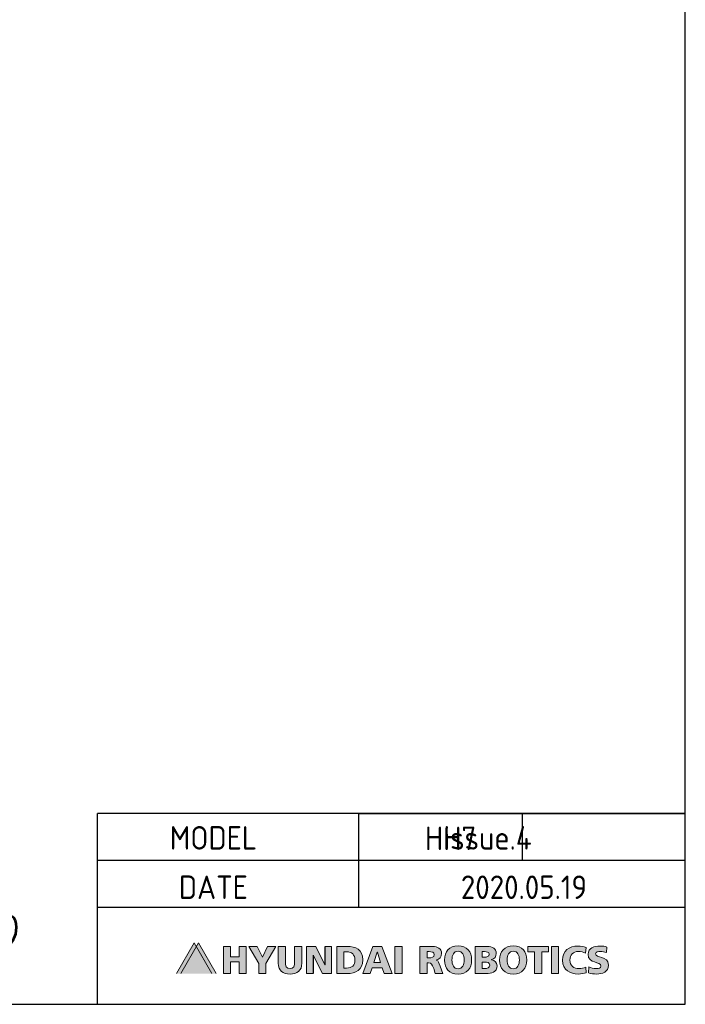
# Model space of a CAD drawing. Header units: millimetres. Extents: x 0 to 7327, y -11399 to -6123.
# Tile 83 of 87: x 5686 to 7327, y -11399 to -8971. Entities that reach past the tile are written whole.
import ezdxf

# ---------------------------------------------------------------- set-up
doc = ezdxf.new("R2010")
doc.units = ezdxf.units.MM
doc.layers.add('Layer 1', color=7, linetype='Continuous')
doc.styles.add('ROMANS', font='romans.shx', dxfattribs={"width": 0.8, "oblique": 7.5, "height": 3})
doc.styles.get("Standard").update_dxf_attribs({"font": 'ISOCP.SHX', "bigfont": 'WHGTXT.SHX'})

# ---------------------------------------------------------------- blocks, each defined once
blk = doc.blocks.new('name')
h = blk.add_hatch(color=256)
h.dxf.hatch_style = 1
h.paths.add_polyline_path([(7640, 875.1), (7619, 875.1), (7619, 900.6), (7601.2, 900.6), (7601.2, 833.8), (7619, 833.8), (7619, 862.5), (7640, 862.5), (7640, 833.8), (7657.7, 833.8), (7657.7, 900.6), (7640, 900.6)])
h = blk.add_hatch(color=256)
h.dxf.hatch_style = 1
h.paths.add_polyline_path([(7697.4, 873.9), (7684.3, 900.6), (7663.8, 900.6), (7688.4, 859), (7688.4, 833.8), (7706.3, 833.8), (7706.3, 859), (7730.8, 900.6), (7710.3, 900.6)])
h = blk.add_hatch(color=256)
h.dxf.hatch_style = 1
edge = h.paths.add_edge_path()
edge.add_spline(control_points=[(7777, 862.2), (7777, 853.4), (7774.6, 845.9), (7765.6, 845.9), (7756.5, 845.9), (7754.1, 853.4), (7754.1, 862.2), (7754.1, 862.2), (7754.1, 900.6), (7754.1, 900.6), (7754.1, 900.6), (7736.3, 900.6), (7736.3, 900.6), (7736.3, 900.6), (7736.3, 859.2), (7736.3, 859.2), (7736.3, 840.9), (7748.1, 832.6), (7765.6, 832.6), (7783, 832.6), (7794.8, 840.9), (7794.8, 859.2), (7794.8, 859.2), (7794.8, 900.6), (7794.8, 900.6), (7794.8, 900.6), (7777, 900.6), (7777, 900.6), (7777, 900.6), (7777, 862.2), (7777, 862.2)], knot_values=[0, 0, 0, 0, 1, 1, 1, 2, 2, 2, 3, 3, 3, 4, 4, 4, 5, 5, 5, 6, 6, 6, 7, 7, 7, 8, 8, 8, 9, 9, 9, 10, 10, 10, 10], degree=3, periodic=0)
h = blk.add_hatch(color=256)
h.dxf.hatch_style = 1
h.paths.add_polyline_path([(7852, 855.3), (7852, 900.6), (7868.1, 900.6), (7868.1, 833.8), (7846, 833.8), (7822.6, 879.4), (7822.4, 879.4), (7822.4, 833.8), (7806.6, 833.8), (7806.6, 900.6), (7829.3, 900.6), (7851.8, 855.3)])
h = blk.add_hatch(color=256)
h.dxf.hatch_style = 1
edge = h.paths.add_edge_path()
edge.add_spline(control_points=[(7905.4, 900.6), (7905.4, 900.6), (7881.1, 900.6), (7881.1, 900.6), (7881.1, 900.6), (7881.1, 833.8), (7881.1, 833.8), (7881.1, 833.8), (7905.4, 833.8), (7905.4, 833.8), (7928.3, 833.8), (7945, 842.5), (7945, 867.6), (7945, 893.3), (7928.7, 900.6), (7905.4, 900.6)], knot_values=[0, 0, 0, 0, 1, 1, 1, 2, 2, 2, 3, 3, 3, 4, 4, 4, 5, 5, 5, 5], degree=3, periodic=0)
edge = h.paths.add_edge_path(flags=16)
edge.add_spline(control_points=[(7898, 847.2), (7898, 847.2), (7898, 887.4), (7898, 887.4)], knot_values=[4, 4, 4, 4, 5, 5, 5, 5], degree=3, periodic=0)
edge.add_spline(control_points=[(7898, 887.4), (7898, 887.4), (7904.8, 887.4), (7904.8, 887.4)], knot_values=[0, 0, 0, 0, 1, 1, 1, 1], degree=3, periodic=0)
edge.add_spline(control_points=[(7904.8, 887.4), (7917.8, 887.4), (7925.6, 880.5), (7925.6, 867.4), (7925.6, 854.1), (7918.1, 847.2), (7904.8, 847.2)], knot_values=[1, 1, 1, 1, 2, 2, 2, 3, 3, 3, 3], degree=3, periodic=0)
edge.add_spline(control_points=[(7904.8, 847.2), (7904.8, 847.2), (7898, 847.2), (7898, 847.2)], knot_values=[3, 3, 3, 3, 4, 4, 4, 4], degree=3, periodic=0)
h = blk.add_hatch(color=256)
h.dxf.hatch_style = 1
h.paths.add_polyline_path([(7972.2, 860.8), (7980.8, 886.8), (7981, 886.8), (7988.9, 860.8)], flags=16)
h.paths.add_polyline_path([(7970, 900.6), (7944.7, 833.8), (7962.8, 833.8), (7968, 848.1), (7993.1, 848.1), (7998.1, 833.8), (8017.6, 833.8), (7991.8, 900.6)])
h = blk.add_hatch(color=256)
h.dxf.hatch_style = 1
h.paths.add_polyline_path([(8024.1, 900.6), (8024.1, 833.8), (8041.8, 833.8), (8041.8, 900.6)])
h = blk.add_hatch(color=256)
h.dxf.hatch_style = 1
edge = h.paths.add_edge_path(flags=16)
edge.add_spline(control_points=[(8103.6, 872.8), (8103.6, 872.8), (8108.3, 872.8), (8108.3, 872.8), (8114, 872.8), (8121.3, 873), (8121.3, 880.6), (8121.3, 886.8), (8115, 887.9), (8108.3, 887.9), (8108.3, 887.9), (8103.6, 887.9), (8103.6, 887.9), (8103.6, 887.9), (8103.6, 872.8), (8103.6, 872.8)], knot_values=[0, 0, 0, 0, 1, 1, 1, 2, 2, 2, 3, 3, 3, 4, 4, 4, 5, 5, 5, 5], degree=3, periodic=0)
edge = h.paths.add_edge_path()
edge.add_spline(control_points=[(8085.8, 833.8), (8085.8, 833.8), (8085.8, 900.6), (8085.8, 900.6)], knot_values=[12, 12, 12, 12, 13, 13, 13, 13], degree=3, periodic=0)
edge.add_spline(control_points=[(8085.8, 900.6), (8085.8, 900.6), (8117.5, 900.6), (8117.5, 900.6)], knot_values=[0, 0, 0, 0, 1, 1, 1, 1], degree=3, periodic=0)
edge.add_spline(control_points=[(8117.5, 900.6), (8129.4, 900.6), (8139.1, 895.2), (8139.1, 883.7), (8139.1, 874.8), (8134.8, 868.9), (8126.2, 866.9)], knot_values=[1, 1, 1, 1, 2, 2, 2, 3, 3, 3, 3], degree=3, periodic=0)
edge.add_spline(control_points=[(8126.2, 866.9), (8126.2, 866.9), (8126.2, 866.7), (8126.2, 866.7)], knot_values=[3, 3, 3, 3, 4, 4, 4, 4], degree=3, periodic=0)
edge.add_spline(control_points=[(8126.2, 866.7), (8132, 865.2), (8132.4, 860.1), (8135.7, 852)], knot_values=[4, 4, 4, 4, 5, 5, 5, 5], degree=3, periodic=0)
edge.add_spline(control_points=[(8135.7, 852), (8135.7, 852), (8142.2, 833.8), (8142.2, 833.8)], knot_values=[5, 5, 5, 5, 6, 6, 6, 6], degree=3, periodic=0)
edge.add_spline(control_points=[(8142.2, 833.8), (8142.2, 833.8), (8123.7, 833.8), (8123.7, 833.8)], knot_values=[6, 6, 6, 6, 7, 7, 7, 7], degree=3, periodic=0)
edge.add_spline(control_points=[(8123.7, 833.8), (8123.7, 833.8), (8119.8, 845.9), (8119.8, 845.9)], knot_values=[7, 7, 7, 7, 8, 8, 8, 8], degree=3, periodic=0)
edge.add_spline(control_points=[(8119.8, 845.9), (8116.2, 857.3), (8113.9, 860.2), (8107.3, 860.2)], knot_values=[8, 8, 8, 8, 9, 9, 9, 9], degree=3, periodic=0)
edge.add_spline(control_points=[(8107.3, 860.2), (8107.3, 860.2), (8103.6, 860.2), (8103.6, 860.2)], knot_values=[9, 9, 9, 9, 10, 10, 10, 10], degree=3, periodic=0)
edge.add_spline(control_points=[(8103.6, 860.2), (8103.6, 860.2), (8103.6, 833.8), (8103.6, 833.8)], knot_values=[10, 10, 10, 10, 11, 11, 11, 11], degree=3, periodic=0)
edge.add_spline(control_points=[(8103.6, 833.8), (8103.6, 833.8), (8085.8, 833.8), (8085.8, 833.8)], knot_values=[11, 11, 11, 11, 12, 12, 12, 12], degree=3, periodic=0)
h = blk.add_hatch(color=256)
h.dxf.hatch_style = 1
edge = h.paths.add_edge_path(flags=16)
edge.add_spline(control_points=[(8179.9, 845.6), (8169.1, 845.6), (8164.8, 856.1), (8164.8, 867.2), (8164.8, 878.9), (8169.1, 888.8), (8179.9, 888.8), (8190.7, 888.8), (8195, 878.9), (8195, 867.2), (8195, 856.1), (8190.7, 845.6), (8179.9, 845.6)], knot_values=[0, 0, 0, 0, 1, 1, 1, 2, 2, 2, 3, 3, 3, 4, 4, 4, 4], degree=3, periodic=0)
edge = h.paths.add_edge_path()
edge.add_spline(control_points=[(8179.9, 902), (8157.9, 902), (8146.4, 888.8), (8146.4, 867.2), (8146.4, 845.8), (8158.1, 832.4), (8179.9, 832.4), (8201.7, 832.4), (8213.4, 845.8), (8213.4, 867.2), (8213.4, 888.8), (8201.9, 902), (8179.9, 902)], knot_values=[0, 0, 0, 0, 1, 1, 1, 2, 2, 2, 3, 3, 3, 4, 4, 4, 4], degree=3, periodic=0)
h = blk.add_hatch(color=256)
h.dxf.hatch_style = 1
edge = h.paths.add_edge_path(flags=16)
edge.add_spline(control_points=[(8239.5, 846.4), (8239.5, 846.4), (8244.8, 846.4), (8244.8, 846.4), (8251.3, 846.4), (8258.1, 847.4), (8258.1, 854.2), (8258.1, 861.5), (8251.1, 862.1), (8245, 862.1), (8245, 862.1), (8239.5, 862.1), (8239.5, 862.1), (8239.5, 862.1), (8239.5, 846.4), (8239.5, 846.4)], knot_values=[0, 0, 0, 0, 1, 1, 1, 2, 2, 2, 3, 3, 3, 4, 4, 4, 5, 5, 5, 5], degree=3, periodic=0)
edge = h.paths.add_edge_path(flags=16)
edge.add_spline(control_points=[(8239.5, 874.2), (8239.5, 874.2), (8244.5, 874.2), (8244.5, 874.2), (8250.3, 874.2), (8256.4, 875.6), (8256.4, 881.3), (8256.4, 887.4), (8250.6, 887.9), (8244.7, 887.9), (8244.7, 887.9), (8239.5, 887.9), (8239.5, 887.9), (8239.5, 887.9), (8239.5, 874.2), (8239.5, 874.2)], knot_values=[0, 0, 0, 0, 1, 1, 1, 2, 2, 2, 3, 3, 3, 4, 4, 4, 5, 5, 5, 5], degree=3, periodic=0)
edge = h.paths.add_edge_path()
edge.add_spline(control_points=[(8221.7, 900.6), (8221.7, 900.6), (8252.4, 900.6), (8252.4, 900.6), (8264.9, 900.6), (8274.2, 895.1), (8274.2, 883.6), (8274.2, 875.2), (8269.9, 870.5), (8262.4, 868.1), (8262.4, 868.1), (8262.4, 867.9), (8262.4, 867.9), (8271.3, 866), (8275.9, 861.3), (8275.9, 853.1), (8275.9, 837.2), (8261.8, 833.8), (8249.9, 833.8), (8249.9, 833.8), (8221.7, 833.8), (8221.7, 833.8), (8221.7, 833.8), (8221.7, 900.6), (8221.7, 900.6)], knot_values=[0, 0, 0, 0, 1, 1, 1, 2, 2, 2, 3, 3, 3, 4, 4, 4, 5, 5, 5, 6, 6, 6, 7, 7, 7, 8, 8, 8, 8], degree=3, periodic=0)
h = blk.add_hatch(color=256)
h.dxf.hatch_style = 1
edge = h.paths.add_edge_path(flags=16)
edge.add_spline(control_points=[(8315.9, 845.6), (8305.1, 845.6), (8300.8, 856.1), (8300.8, 867.2), (8300.8, 878.9), (8305.1, 888.8), (8315.9, 888.8), (8326.7, 888.8), (8331, 878.9), (8331, 867.2), (8331, 856.1), (8326.7, 845.6), (8315.9, 845.6)], knot_values=[0, 0, 0, 0, 1, 1, 1, 2, 2, 2, 3, 3, 3, 4, 4, 4, 4], degree=3, periodic=0)
edge = h.paths.add_edge_path()
edge.add_spline(control_points=[(8315.9, 902), (8293.9, 902), (8282.4, 888.8), (8282.4, 867.2), (8282.4, 845.8), (8294.1, 832.4), (8315.9, 832.4), (8337.7, 832.4), (8349.3, 845.8), (8349.3, 867.2), (8349.3, 888.8), (8337.9, 902), (8315.9, 902)], knot_values=[0, 0, 0, 0, 1, 1, 1, 2, 2, 2, 3, 3, 3, 4, 4, 4, 4], degree=3, periodic=0)
h = blk.add_hatch(color=256)
h.dxf.hatch_style = 1
h.paths.add_polyline_path([(8368.5, 887.4), (8352, 887.4), (8352, 900.6), (8402.7, 900.6), (8402.7, 887.4), (8386.3, 887.4), (8386.3, 833.8), (8368.5, 833.8)])
h = blk.add_hatch(color=256)
h.dxf.hatch_style = 1
h.paths.add_polyline_path([(8409.9, 900.6), (8427.7, 900.6), (8427.7, 833.8), (8409.9, 833.8)])
h = blk.add_hatch(color=256)
h.dxf.hatch_style = 1
edge = h.paths.add_edge_path()
edge.add_spline(control_points=[(8495.6, 835.3), (8490.5, 834.1), (8484.8, 832.7), (8475.7, 832.7), (8458, 832.7), (8437.4, 841.6), (8437.4, 866.9), (8437.4, 890.1), (8453.7, 901.7), (8475.6, 901.7), (8482.4, 901.7), (8489, 900.2), (8495.5, 898.3), (8495.5, 898.3), (8494, 883.8), (8494, 883.8), (8488.3, 887), (8482.7, 888.5), (8476.6, 888.5), (8464, 888.5), (8455.8, 879.3), (8455.8, 866.9), (8455.8, 853.8), (8465, 845.9), (8478, 845.9), (8483.9, 845.9), (8489.8, 847.4), (8494.7, 849.3), (8494.7, 849.3), (8495.6, 835.3), (8495.6, 835.3)], knot_values=[0, 0, 0, 0, 1, 1, 1, 2, 2, 2, 3, 3, 3, 4, 4, 4, 5, 5, 5, 6, 6, 6, 7, 7, 7, 8, 8, 8, 9, 9, 9, 10, 10, 10, 10], degree=3, periodic=0)
h = blk.add_hatch(color=256)
h.dxf.hatch_style = 1
edge = h.paths.add_edge_path()
edge.add_spline(control_points=[(8502.7, 850.3), (8507.3, 847.8), (8513.7, 845.9), (8521.1, 845.9), (8526.7, 845.9), (8532.1, 847), (8532.1, 852.4), (8532.1, 864.8), (8500.5, 857), (8500.5, 881.3), (8500.5, 897.3), (8516.2, 901.7), (8529.6, 901.7), (8536, 901.7), (8542.3, 900.8), (8546.8, 899.2), (8546.8, 899.2), (8545.7, 885.5), (8545.7, 885.5), (8541.1, 887.6), (8535.9, 888.5), (8530.9, 888.5), (8526.4, 888.5), (8518.9, 888.1), (8518.9, 882.3), (8518.9, 871.5), (8550.5, 878.8), (8550.5, 854.7), (8550.5, 837.4), (8535.9, 832.7), (8521.1, 832.7), (8514.9, 832.7), (8507.1, 833.6), (8501.2, 835.5), (8501.2, 835.5), (8502.7, 850.3), (8502.7, 850.3)], knot_values=[0, 0, 0, 0, 1, 1, 1, 2, 2, 2, 3, 3, 3, 4, 4, 4, 5, 5, 5, 6, 6, 6, 7, 7, 7, 8, 8, 8, 9, 9, 9, 10, 10, 10, 11, 11, 11, 12, 12, 12, 12], degree=3, periodic=0)
at = {"layer": 'Layer 1', "true_color": 0xf6ab00}
h = blk.add_hatch(color=40, dxfattribs=at)
h.dxf.hatch_style = 2
h.paths.add_polyline_path([(7485.9, 833.8), (7529.5, 909.4), (7573.2, 833.8)])
at = {"layer": 'Layer 1', "true_color": 0x009f48}
h = blk.add_hatch(color=114, dxfattribs=at)
h.dxf.hatch_style = 2
h.paths.add_polyline_path([(7496.2, 833.8), (7539.8, 909.4), (7583.5, 833.8)])
for p, q in [((8740.1, 1228.7), (7291.1, 1228.7)), ((7291.1, 758), (7291.1, 1228.7)), ((7935.3, 996.8), (7935.3, 1228.7)), ((7935.3, 1228.7), (8740.1, 1228.7)), ((8337.7, 1228.7), (8337.7, 1112.7)), ((8740.1, 1112.7), (7291.1, 1112.7)), ((8740.1, 996.8), (7291.1, 996.8)), ((7852, 855.3), (7852, 900.6)), ((7822.4, 879.4), (7822.4, 833.8))]:
    blk.add_line(p, q)
blk.add_lwpolyline([(8740.1, 6033.8), (1413.4, 6033.8), (1413.4, 758), (8740.1, 758)], close=True)
at = {"layer": 'Layer 1', "lineweight": 0}
for p, q in [((7829.3, 900.6), (7806.6, 900.6)), ((7806.6, 900.6), (7806.6, 833.8)), ((7851.8, 855.3), (7829.3, 900.6)), ((7868.1, 900.6), (7852, 900.6)), ((7868.1, 833.8), (7868.1, 900.6)), ((7822.4, 879.4), (7822.6, 879.4)), ((7822.6, 879.4), (7846, 833.8)), ((7852, 855.3), (7851.8, 855.3)), ((7806.6, 833.8), (7822.4, 833.8)), ((7846, 833.8), (7868.1, 833.8))]:
    blk.add_line(p, q, dxfattribs=at)
for points in [[(7485.9, 833.8), (7529.5, 909.4), (7573.2, 833.8)], [(7496.2, 833.8), (7539.8, 909.4), (7583.5, 833.8)], [(7640, 875.1), (7619, 875.1), (7619, 900.6), (7601.2, 900.6), (7601.2, 833.8), (7619, 833.8), (7619, 862.5), (7640, 862.5), (7640, 833.8), (7657.7, 833.8), (7657.7, 900.6), (7640, 900.6), (7640, 875.1)], [(7697.4, 873.9), (7684.3, 900.6), (7663.8, 900.6), (7688.4, 859), (7688.4, 833.8), (7706.3, 833.8), (7706.3, 859), (7730.8, 900.6), (7710.3, 900.6), (7697.4, 873.9)], [(7970, 900.6), (7944.7, 833.8), (7962.8, 833.8), (7968, 848.1), (7993.1, 848.1), (7998.1, 833.8), (8017.6, 833.8), (7991.8, 900.6), (7970, 900.6)], [(8024.1, 900.6), (8024.1, 833.8), (8041.8, 833.8), (8041.8, 900.6), (8024.1, 900.6)], [(8368.5, 887.4), (8352, 887.4), (8352, 900.6), (8402.7, 900.6), (8402.7, 887.4), (8386.3, 887.4), (8386.3, 833.8), (8368.5, 833.8), (8368.5, 887.4)], [(8409.9, 900.6), (8427.7, 900.6), (8427.7, 833.8), (8409.9, 833.8), (8409.9, 900.6)], [(7972.2, 860.8), (7980.8, 886.8), (7981, 886.8), (7988.9, 860.8), (7972.2, 860.8)]]:
    blk.add_lwpolyline(points, dxfattribs=at)
for points, knots in [([(7777, 862.2), (7777, 853.4), (7774.6, 845.9), (7765.6, 845.9), (7756.5, 845.9), (7754.1, 853.4), (7754.1, 862.2), (7754.1, 862.2), (7754.1, 900.6), (7754.1, 900.6), (7754.1, 900.6), (7736.3, 900.6), (7736.3, 900.6), (7736.3, 900.6), (7736.3, 859.2), (7736.3, 859.2), (7736.3, 840.9), (7748.1, 832.6), (7765.6, 832.6), (7783, 832.6), (7794.8, 840.9), (7794.8, 859.2), (7794.8, 859.2), (7794.8, 900.6), (7794.8, 900.6), (7794.8, 900.6), (7777, 900.6), (7777, 900.6), (7777, 900.6), (7777, 862.2), (7777, 862.2)], [0, 0, 0, 0, 1, 1, 1, 2, 2, 2, 3, 3, 3, 4, 4, 4, 5, 5, 5, 6, 6, 6, 7, 7, 7, 8, 8, 8, 9, 9, 9, 10, 10, 10, 10]), ([(7905.4, 900.6), (7905.4, 900.6), (7881.1, 900.6), (7881.1, 900.6), (7881.1, 900.6), (7881.1, 833.8), (7881.1, 833.8), (7881.1, 833.8), (7905.4, 833.8), (7905.4, 833.8), (7928.3, 833.8), (7945, 842.5), (7945, 867.6), (7945, 893.3), (7928.7, 900.6), (7905.4, 900.6)], [0, 0, 0, 0, 1, 1, 1, 2, 2, 2, 3, 3, 3, 4, 4, 4, 5, 5, 5, 5]), ([(8117.5, 900.6), (8129.4, 900.6), (8139.1, 895.2), (8139.1, 883.7), (8139.1, 874.8), (8134.8, 868.9), (8126.2, 866.9)], [1, 1, 1, 1, 2, 2, 2, 3, 3, 3, 3]), ([(8179.9, 902), (8157.9, 902), (8146.4, 888.8), (8146.4, 867.2), (8146.4, 845.8), (8158.1, 832.4), (8179.9, 832.4), (8201.7, 832.4), (8213.4, 845.8), (8213.4, 867.2), (8213.4, 888.8), (8201.9, 902), (8179.9, 902)], [0, 0, 0, 0, 1, 1, 1, 2, 2, 2, 3, 3, 3, 4, 4, 4, 4]), ([(8221.7, 900.6), (8221.7, 900.6), (8252.4, 900.6), (8252.4, 900.6), (8264.9, 900.6), (8274.2, 895.1), (8274.2, 883.6), (8274.2, 875.2), (8269.9, 870.5), (8262.4, 868.1), (8262.4, 868.1), (8262.4, 867.9), (8262.4, 867.9), (8271.3, 866), (8275.9, 861.3), (8275.9, 853.1), (8275.9, 837.2), (8261.8, 833.8), (8249.9, 833.8), (8249.9, 833.8), (8221.7, 833.8), (8221.7, 833.8), (8221.7, 833.8), (8221.7, 900.6), (8221.7, 900.6)], [0, 0, 0, 0, 1, 1, 1, 2, 2, 2, 3, 3, 3, 4, 4, 4, 5, 5, 5, 6, 6, 6, 7, 7, 7, 8, 8, 8, 8]), ([(8315.9, 902), (8293.9, 902), (8282.4, 888.8), (8282.4, 867.2), (8282.4, 845.8), (8294.1, 832.4), (8315.9, 832.4), (8337.7, 832.4), (8349.3, 845.8), (8349.3, 867.2), (8349.3, 888.8), (8337.9, 902), (8315.9, 902)], [0, 0, 0, 0, 1, 1, 1, 2, 2, 2, 3, 3, 3, 4, 4, 4, 4]), ([(8495.6, 835.3), (8490.5, 834.1), (8484.8, 832.7), (8475.7, 832.7), (8458, 832.7), (8437.4, 841.6), (8437.4, 866.9), (8437.4, 890.1), (8453.7, 901.7), (8475.6, 901.7), (8482.4, 901.7), (8489, 900.2), (8495.5, 898.3), (8495.5, 898.3), (8494, 883.8), (8494, 883.8), (8488.3, 887), (8482.7, 888.5), (8476.6, 888.5), (8464, 888.5), (8455.8, 879.3), (8455.8, 866.9), (8455.8, 853.8), (8465, 845.9), (8478, 845.9), (8483.9, 845.9), (8489.8, 847.4), (8494.7, 849.3), (8494.7, 849.3), (8495.6, 835.3), (8495.6, 835.3)], [0, 0, 0, 0, 1, 1, 1, 2, 2, 2, 3, 3, 3, 4, 4, 4, 5, 5, 5, 6, 6, 6, 7, 7, 7, 8, 8, 8, 9, 9, 9, 10, 10, 10, 10]), ([(8502.7, 850.3), (8507.3, 847.8), (8513.7, 845.9), (8521.1, 845.9), (8526.7, 845.9), (8532.1, 847), (8532.1, 852.4), (8532.1, 864.8), (8500.5, 857), (8500.5, 881.3), (8500.5, 897.3), (8516.2, 901.7), (8529.6, 901.7), (8536, 901.7), (8542.3, 900.8), (8546.8, 899.2), (8546.8, 899.2), (8545.7, 885.5), (8545.7, 885.5), (8541.1, 887.6), (8535.9, 888.5), (8530.9, 888.5), (8526.4, 888.5), (8518.9, 888.1), (8518.9, 882.3), (8518.9, 871.5), (8550.5, 878.8), (8550.5, 854.7), (8550.5, 837.4), (8535.9, 832.7), (8521.1, 832.7), (8514.9, 832.7), (8507.1, 833.6), (8501.2, 835.5), (8501.2, 835.5), (8502.7, 850.3), (8502.7, 850.3)], [0, 0, 0, 0, 1, 1, 1, 2, 2, 2, 3, 3, 3, 4, 4, 4, 5, 5, 5, 6, 6, 6, 7, 7, 7, 8, 8, 8, 9, 9, 9, 10, 10, 10, 11, 11, 11, 12, 12, 12, 12]), ([(7904.8, 887.4), (7917.8, 887.4), (7925.6, 880.5), (7925.6, 867.4), (7925.6, 854.1), (7918.1, 847.2), (7904.8, 847.2)], [1, 1, 1, 1, 2, 2, 2, 3, 3, 3, 3]), ([(8103.6, 872.8), (8103.6, 872.8), (8108.3, 872.8), (8108.3, 872.8), (8114, 872.8), (8121.3, 873), (8121.3, 880.6), (8121.3, 886.8), (8115, 887.9), (8108.3, 887.9), (8108.3, 887.9), (8103.6, 887.9), (8103.6, 887.9), (8103.6, 887.9), (8103.6, 872.8), (8103.6, 872.8)], [0, 0, 0, 0, 1, 1, 1, 2, 2, 2, 3, 3, 3, 4, 4, 4, 5, 5, 5, 5]), ([(8179.9, 845.6), (8169.1, 845.6), (8164.8, 856.1), (8164.8, 867.2), (8164.8, 878.9), (8169.1, 888.8), (8179.9, 888.8), (8190.7, 888.8), (8195, 878.9), (8195, 867.2), (8195, 856.1), (8190.7, 845.6), (8179.9, 845.6)], [0, 0, 0, 0, 1, 1, 1, 2, 2, 2, 3, 3, 3, 4, 4, 4, 4]), ([(8239.5, 874.2), (8239.5, 874.2), (8244.5, 874.2), (8244.5, 874.2), (8250.3, 874.2), (8256.4, 875.6), (8256.4, 881.3), (8256.4, 887.4), (8250.6, 887.9), (8244.7, 887.9), (8244.7, 887.9), (8239.5, 887.9), (8239.5, 887.9), (8239.5, 887.9), (8239.5, 874.2), (8239.5, 874.2)], [0, 0, 0, 0, 1, 1, 1, 2, 2, 2, 3, 3, 3, 4, 4, 4, 5, 5, 5, 5]), ([(8315.9, 845.6), (8305.1, 845.6), (8300.8, 856.1), (8300.8, 867.2), (8300.8, 878.9), (8305.1, 888.8), (8315.9, 888.8), (8326.7, 888.8), (8331, 878.9), (8331, 867.2), (8331, 856.1), (8326.7, 845.6), (8315.9, 845.6)], [0, 0, 0, 0, 1, 1, 1, 2, 2, 2, 3, 3, 3, 4, 4, 4, 4]), ([(8239.5, 846.4), (8239.5, 846.4), (8244.8, 846.4), (8244.8, 846.4), (8251.3, 846.4), (8258.1, 847.4), (8258.1, 854.2), (8258.1, 861.5), (8251.1, 862.1), (8245, 862.1), (8245, 862.1), (8239.5, 862.1), (8239.5, 862.1), (8239.5, 862.1), (8239.5, 846.4), (8239.5, 846.4)], [0, 0, 0, 0, 1, 1, 1, 2, 2, 2, 3, 3, 3, 4, 4, 4, 5, 5, 5, 5])]:
    blk.add_open_spline(points, degree=3, knots=knots, dxfattribs=at)
for points in [[(8085.8, 900.6), (8085.8, 900.6), (8117.5, 900.6), (8117.5, 900.6)], [(8085.8, 833.8), (8085.8, 833.8), (8085.8, 900.6), (8085.8, 900.6)], [(7898, 887.4), (7898, 887.4), (7904.8, 887.4), (7904.8, 887.4)], [(7898, 847.2), (7898, 847.2), (7898, 887.4), (7898, 887.4)], [(8107.3, 860.2), (8107.3, 860.2), (8103.6, 860.2), (8103.6, 860.2)], [(8103.6, 860.2), (8103.6, 860.2), (8103.6, 833.8), (8103.6, 833.8)], [(8119.8, 845.9), (8116.2, 857.3), (8113.9, 860.2), (8107.3, 860.2)], [(8126.2, 866.9), (8126.2, 866.9), (8126.2, 866.7), (8126.2, 866.7)], [(8126.2, 866.7), (8132, 865.2), (8132.4, 860.1), (8135.7, 852)], [(8135.7, 852), (8135.7, 852), (8142.2, 833.8), (8142.2, 833.8)], [(7904.8, 847.2), (7904.8, 847.2), (7898, 847.2), (7898, 847.2)], [(8103.6, 833.8), (8103.6, 833.8), (8085.8, 833.8), (8085.8, 833.8)], [(8123.7, 833.8), (8123.7, 833.8), (8119.8, 845.9), (8119.8, 845.9)], [(8142.2, 833.8), (8142.2, 833.8), (8123.7, 833.8), (8123.7, 833.8)]]:
    blk.add_open_spline(points, degree=3, dxfattribs=at)
at = {"char_height": 57.959, "width": 789.073, "attachment_point": 1}
for s, insert in [('\\pxqc;{\\C7;MODEL}', (7182.1, 1197.5)), ('\\pxqc;{\\C7;MODEL}', (7182.1, 1197.5)), ('\\pxqc;{\\C7;HH7}', (7767, 1196.4)), ('{\\C7;issue.4}', (8143.8, 1197.5)), ('\\pxqc;{\\C7;DATE}', (7182.1, 1075.7)), ('\\pxqc;{\\C7;DATE}', (7182.1, 1075.7)), ('\\pxqc;{\\C7;2020.05.19}', (7947.7, 1075.7))]:
    blk.add_mtext(s, dxfattribs=dict(at, insert=insert))
at = {"insert": (5688.2, 973.4), "char_height": 67.5, "width": 1824.52, "attachment_point": 1, "style": 'ROMANS'}
blk.add_mtext('TECHNICAL SPECIFICATION SUBJECT TO CHANGE WITHOUT NOTICE', dxfattribs=at)

msp = doc.modelspace()

# ---------------------------------------------------------------- block references
msp.add_blockref('name', (-1413.43, -12157.11))

doc.saveas('drawing.dxf')
